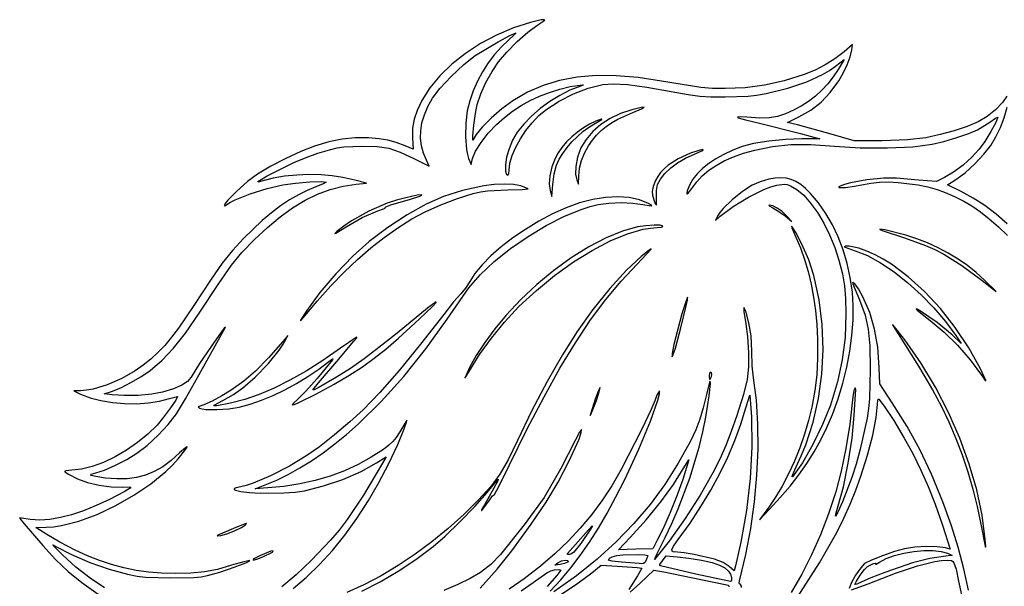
# Model space of a CAD drawing. Extents: x 25 to 612, y 50 to 799.
# Tile 2 of 7: x 154 to 417, y 266 to 417. Entities that reach past the tile are written whole.
import ezdxf

# ---------------------------------------------------------------- set-up
doc = ezdxf.new("R2010")
doc.units = 0

msp = doc.modelspace()

# ---------------------------------------------------------------- linework, layer by layer
at = {"layer": 'Layer 1', "color": 7}
for points in [[(417.195263, 396.628305), (416.079051, 394.878747), (414.245157, 392.977053), (411.981314, 391.181193), (409.575258, 389.749134), (406.638932, 388.507797), (403.229664, 387.359063), (399.509509, 386.355851), (395.640527, 385.551076), (390.772191, 384.933715), (383.998853, 384.739687), (376.590515, 384.704409), (370.4169, 386.503577), (361.526894, 388.937745), (358.810504, 389.572745), (361.879672, 391.089691), (365.006719, 392.886103), (367.766655, 395.036395), (370.228935, 397.603406), (372.463012, 400.649975), (373.643165, 402.713726), (374.681104, 404.936227), (375.474303, 407.079354), (375.920237, 408.90498), (376.167181, 410.386647), (373.874124, 408.446368), (371.436098, 406.560109), (368.869087, 404.918588), (366.14994, 403.515193), (363.255507, 402.343309), (357.925803, 400.657692), (352.738312, 399.494627), (347.544208, 398.821041), (342.19466, 398.603862), (338.874137, 398.655125), (335.765281, 398.908133), (325.261316, 400.614697), (319.036025, 401.545011), (313.248123, 402.031321), (307.862057, 402.069493), (302.842274, 401.655392), (298.153221, 400.784885), (293.759343, 399.453837), (289.625088, 397.658114), (285.714902, 395.393582), (282.78464, 393.238881), (279.920524, 390.7766), (277.519428, 388.373851), (275.978229, 386.397743), (275.025729, 384.880798), (275.014704, 386.071424), (275.307951, 388.84955), (275.759948, 392.024552), (276.225174, 394.405804), (277.176572, 397.187238), (278.544689, 400.226641), (280.164161, 403.186669), (281.869622, 405.729978), (284.072831, 408.321794), (286.848202, 411.118662), (289.683103, 413.637717), (292.064906, 415.396095), (294.216852, 416.842485), (293.979278, 416.96706), (293.268761, 416.91304), (290.442127, 416.242762), (290.442127, 416.242762)], [(290.442127, 416.242762), (285.830589, 414.76826), (281.357543, 412.867118), (277.095337, 410.592251), (273.116318, 407.996576), (269.492833, 405.133011), (266.297229, 402.054472), (263.601854, 398.813875), (261.479054, 395.464138), (260.185351, 392.79901), (259.384434, 390.441461), (259.013466, 388.116985), (259.009608, 385.551076), (259.185997, 382.481908), (257.034051, 383.39913), (254.624687, 384.304778), (252.443527, 384.902847), (250.123461, 385.269405), (247.297378, 385.480521), (243.73873, 385.481072), (240.285915, 385.140972), (236.740496, 384.42384), (232.904036, 383.293297), (229.293022, 381.901478), (225.261982, 380.04333), (221.250786, 377.940442), (217.699304, 375.814403), (215.095361, 373.84932), (212.187148, 371.285616), (209.82133, 368.913735), (209.106403, 368.046742), (208.844576, 367.52412), (209.016555, 367.413877), (209.479576, 367.700509), (210.387084, 368.320076), (211.81177, 369.038861), (215.728157, 370.602108), (220.2597, 372.046293), (224.437364, 373.027457), (227.808047, 373.460161), (231.611986, 373.763881), (234.721394, 373.875778), (236.008482, 373.733013), (235.201502, 373.225895), (233.256814, 372.427735), (230.969131, 371.513957), (228.634319, 370.362881), (226.258167, 368.978641), (223.84646, 367.36537), (221.404989, 365.527204), (218.939539, 363.468276), (213.959857, 358.70467), (211.035107, 355.537937), (208.341867, 352.156229), (205.159148, 347.577281), (200.76596, 340.818826), (196.696886, 334.837585), (194.828954, 332.397009), (193.004844, 330.248715), (191.174119, 328.336892), (189.286343, 326.605731), (187.29108, 324.99942), (185.137894, 323.462148), (181.591924, 321.39509), (177.725147, 319.731521), (173.93113, 318.610348), (172.184396, 318.296569), (170.603441, 318.170478), (168.804273, 318.1352), (170.603441, 317.288533), (173.131247, 316.303786), (175.989369, 315.548897), (179.074867, 315.028825), (182.284802, 314.748532), (185.516235, 314.712978), (188.666226, 314.927125), (191.631835, 315.395934), (194.310122, 316.124366), (196.391513, 316.653533), (195.949989, 315.656384), (194.552657, 313.571135), (192.725377, 311.122084), (190.994009, 309.033528), (188.514435, 306.615276), (185.762422, 304.365283), (182.82272, 302.329437), (179.780079, 300.553627), (176.719247, 299.083741), (173.724975, 297.965669), (170.882011, 297.2453), (168.275106, 296.96852), (166.711858, 296.86875), (166.384988, 296.75334), (166.378924, 296.567235), (167.382137, 295.901918), (169.827329, 294.710741), (172.499623, 293.733987), (175.568791, 293.008587), (178.757022, 292.587459), (181.786503, 292.523518), (183.612681, 292.546669), (183.951334, 292.440422), (183.854664, 292.206017), (182.198261, 291.203907), (178.329279, 289.242682), (174.767393, 287.580491), (171.404357, 286.217611), (168.230664, 285.152387), (165.236805, 284.383165), (162.413272, 283.908293), (159.750556, 283.726116), (157.239149, 283.834981), (154.869542, 284.233235), (154.453925, 284.288907), (154.402111, 284.122991), (155.575098, 282.716289), (160.584546, 276.93073), (163.929873, 273.201756), (167.265279, 270.011871), (170.938029, 267.053497), (175.295388, 264.019055)], [(176.983348, 265.698403), (173.124701, 268.291528), (169.370234, 271.22117), (165.770382, 274.461284), (163.358263, 276.913091), (163.264763, 277.077491), (163.354404, 277.090583), (164.04177, 276.719063), (168.169273, 274.529635), (173.064067, 272.432811), (178.210216, 270.627028), (183.091782, 269.310725), (185.65714, 268.784314), (187.924841, 268.486107), (194.557067, 268.322947), (200.779189, 268.42878), (202.727736, 268.630525), (204.434851, 268.957947), (207.651194, 269.883438), (211.486001, 271.176039), (214.599818, 272.356192), (215.467776, 272.754238), (215.653191, 272.944339), (214.0701, 272.626838), (210.820133, 271.674338), (207.087301, 270.598365), (203.632281, 269.919267), (200.005282, 269.570899), (195.756512, 269.487114), (192.198622, 269.578892), (188.757727, 269.857531), (185.40861, 270.327994), (182.126052, 270.99524), (178.884835, 271.864232), (175.659742, 272.939929), (172.425553, 274.227293), (169.157051, 275.731285), (165.069236, 277.861182), (161.64288, 279.858787), (158.714822, 281.728511), (161.466491, 281.799066), (163.440066, 281.927543), (165.560507, 282.251408), (170.141522, 283.433421), (175.008618, 285.241339), (179.960877, 287.571396), (184.797381, 290.319826), (189.317211, 293.382863), (193.31945, 296.656739), (195.063686, 298.340315), (196.603179, 300.037689), (198.320767, 302.175303), (198.966792, 303.168594), (198.883834, 303.225782), (198.528024, 302.984488), (196.991235, 301.589912), (194.711407, 299.571429), (192.471267, 297.923777), (190.224512, 296.630832), (187.924841, 295.676471), (185.52595, 295.044571), (182.981539, 294.719009), (180.245305, 294.683663), (177.270945, 294.922408), (174.655427, 295.280698), (173.412436, 295.592686), (173.275665, 295.745786), (173.44606, 295.904674), (174.660388, 296.262964), (176.969981, 297.024744), (179.881502, 298.309077), (182.925315, 299.884451), (185.631784, 301.519357), (188.350379, 303.607913), (191.240954, 306.295089), (193.94632, 309.213776), (196.10929, 311.996863), (198.543458, 315.987664), (201.71846, 321.698258), (207.292353, 331.752431), (209.197354, 335.068544), (208.882817, 334.822702), (208.037045, 333.750037), (205.338845, 329.970902), (202.276842, 325.424476), (200.025126, 321.804092), (199.073177, 320.659217), (197.542451, 319.630097), (195.356881, 318.673738), (192.440399, 317.747145), (189.626443, 317.244987), (185.936055, 316.931345), (182.146447, 316.849214), (179.034835, 317.041589), (176.918167, 317.359089), (178.858446, 317.994089), (181.310804, 318.96919), (184.004595, 320.318014), (186.691771, 321.898349), (189.124286, 323.567982), (192.324644, 326.262324), (195.359637, 329.459374), (198.540151, 333.52955), (202.177072, 338.843269), (207.383855, 346.734472), (210.784855, 351.569735), (213.577313, 354.93656), (216.95847, 358.422448), (220.35072, 361.631625), (223.71031, 364.437313), (227.050884, 366.846125), (230.386083, 368.864677), (233.72955, 370.499582), (237.094928, 371.757456), (240.49586, 372.644914), (243.945987, 373.168568), (246.768211, 373.450791), (243.593209, 374.226902), (240.475533, 374.91978), (237.595983, 375.377841), (234.663516, 375.630849), (231.38709, 375.70857), (228.14484, 375.589507), (224.895975, 375.258778), (221.911694, 374.756069), (219.463194, 374.121069), (217.921444, 373.729155), (217.844067, 373.845117), (218.215242, 374.160757), (220.261905, 375.366265), (223.978752, 377.296071), (227.400148, 378.912786), (230.659486, 380.281455), (233.806376, 381.418613), (236.890427, 382.340796), (238.905671, 382.812086), (240.709249, 383.094859), (245.533488, 383.293297), (249.544684, 383.182503), (252.672833, 382.724442), (255.688533, 381.730601), (259.362386, 380.012462), (263.45461, 377.966349), (262.678499, 379.55385), (261.869865, 381.461332), (261.348967, 383.40354), (261.115803, 385.385436), (261.170373, 387.41198), (261.512678, 389.488134), (262.142717, 391.618858), (263.060491, 393.809113), (264.266, 396.063861), (266.230532, 398.638038), (269.266628, 401.867059), (272.659911, 405.043163), (275.696007, 407.45859), (281.829934, 411.092203), (284.938239, 412.746953), (286.561569, 413.455816), (286.094139, 412.9046), (284.62129, 411.586093), (284.62129, 411.586093)], [(284.62129, 411.586093), (282.636225, 409.740485), (280.792547, 407.688998), (279.105965, 405.460571), (277.592189, 403.084143), (276.266929, 400.588652), (275.145894, 398.003037), (274.244794, 395.356238), (273.579339, 392.677192), (273.173093, 389.407932), (273.107498, 385.758333), (273.366019, 382.393162), (273.611654, 381.024976), (273.932117, 379.977184), (274.567117, 378.424961), (274.990451, 380.012462), (275.789714, 381.969828), (277.230591, 384.294305), (279.147719, 386.744458), (281.375733, 389.078856), (283.435419, 390.905723), (285.616235, 392.574666), (287.913632, 394.083205), (290.323065, 395.42886), (292.839984, 396.609151), (295.459843, 397.621596), (298.178094, 398.463716), (300.99019, 399.133029), (304.222518, 399.657786), (304.46526, 399.637047), (304.447965, 399.554709), (303.565469, 399.203585), (300.909988, 398.18735), (298.209858, 396.821782), (295.546108, 395.17096), (292.999768, 393.298963), (290.651865, 391.269869), (288.583428, 389.147758), (286.875487, 386.996708), (285.609069, 384.880798), (284.677514, 382.618058), (284.030387, 380.35201), (283.713989, 378.277786), (283.774623, 376.590515), (284.037002, 375.77196), (284.339068, 375.571869), (284.588217, 375.960476), (284.691846, 376.908015), (284.906338, 378.752452), (285.514811, 380.815583), (286.464762, 383.011833), (287.703688, 385.255625), (289.179086, 387.461383), (290.838451, 389.543531), (292.629282, 391.416493), (294.499074, 392.994692), (298.030162, 395.29712), (301.845676, 397.232438), (305.780253, 398.724578), (309.668528, 399.697474), (312.423504, 399.892053), (316.256658, 399.666606), (321.346583, 398.997981), (327.871873, 397.863028), (332.342232, 397.0566), (335.483059, 396.623896), (338.398989, 396.44916), (342.19466, 396.416639), (348.363865, 396.55775), (350.593532, 396.843279), (353.130778, 397.333861), (358.946103, 398.771983), (363.934604, 400.451537), (368.142584, 402.38906), (369.968348, 403.459727), (371.616345, 404.601088), (373.874124, 406.3297), (372.286623, 403.683865), (370.974455, 401.711823), (369.52834, 399.873312), (367.953242, 398.17288), (366.25412, 396.615076), (364.435935, 395.204447), (362.503648, 393.945539), (360.462221, 392.842901), (358.316615, 391.90108), (356.141518, 391.172373), (354.039181, 390.807468), (351.500282, 390.760064), (348.015497, 390.983857), (345.850873, 391.091344), (345.519524, 391.021685), (345.700391, 390.864795), (347.633505, 390.274443), (351.719666, 389.290523), (362.303006, 386.644688), (367.418287, 385.268854), (362.655784, 385.268854), (358.349688, 385.077582), (353.845153, 384.611805), (349.777182, 383.954205), (346.780774, 383.187464), (344.230024, 382.195344), (341.879365, 381.10442), (339.74368, 379.925025), (337.837852, 378.667495), (336.176763, 377.342166), (334.775298, 375.959373), (333.648337, 374.529451), (332.810765, 373.062735), (332.109619, 371.394757), (331.990556, 370.619747), (332.136904, 370.589844), (332.41389, 370.810468), (333.339932, 372.039679), (334.641697, 373.798815), (336.147273, 375.403748), (337.868651, 376.862333), (339.817818, 378.182426), (342.006764, 379.37188), (344.447478, 380.438551), (347.151949, 381.390294), (350.132165, 382.234963), (354.874273, 383.218332), (359.67922, 383.698992), (365.019948, 383.703401), (371.369401, 383.258019), (378.189592, 382.849568), (385.476111, 382.821456), (392.20039, 383.143918), (397.333861, 383.787186), (400.459254, 384.541249), (403.921991, 385.559896), (407.106914, 386.644688), (409.398869, 387.597189), (412.679704, 389.713857), (414.223108, 390.719274), (414.866928, 390.983857), (414.297522, 389.630623), (412.957517, 387.222362), (411.319855, 384.569361), (409.85748, 382.481908), (407.917201, 380.369649), (405.553589, 378.257391), (403.031226, 376.370029), (400.614697, 374.932458), (398.462751, 373.838847), (393.700248, 374.26218), (387.879411, 374.791347), (384.430455, 374.768196), (379.919857, 374.288639), (375.64077, 373.531268), (373.992153, 373.104214), (372.886346, 372.674679), (372.471832, 372.426081), (372.50711, 372.299853), (374.297458, 372.321901), (376.652251, 372.604124), (379.059961, 373.098013), (381.032762, 373.477387), (383.280068, 373.692223), (385.732426, 373.746656), (388.320383, 373.644819), (393.625283, 372.988872), (396.203318, 372.443031), (398.63914, 371.757456), (400.762974, 370.964808), (403.247303, 369.861275), (405.738246, 368.61222), (407.881924, 367.383009), (410.180217, 365.813905), (412.556232, 363.958307), (414.978549, 361.84722), (417.415749, 359.51165)], [(317.394367, 392.994692), (314.384454, 391.985623), (311.624241, 390.650372), (309.151764, 389.02656), (307.005054, 387.151806), (305.222148, 385.063733), (303.841077, 382.799959), (302.899876, 380.398106), (302.436579, 377.895794), (302.405711, 375.809994), (302.718802, 374.332736), (303.212691, 373.168568), (303.283247, 375.285236), (303.477275, 377.426158), (303.962344, 379.474475), (304.751685, 381.456647), (305.858526, 383.39913), (306.888679, 384.88948), (307.987872, 386.226867), (309.185457, 387.433615), (310.510786, 388.53205), (311.993211, 389.544496), (313.662086, 390.493275), (317.676589, 392.289136), (319.964134, 393.242739), (320.684021, 393.67379), (319.829637, 393.588902), (317.394367, 392.994692), (317.394367, 392.994692)], [(417.314325, 362.624916), (414.362635, 365.189653), (411.345211, 367.46955), (408.257508, 369.469154), (405.094977, 371.193012), (401.461364, 372.956902), (403.683865, 374.368014), (406.100946, 376.197498), (408.706542, 378.579301), (411.120315, 381.139698), (412.961927, 383.504964), (414.3102, 385.767153), (415.493109, 388.21455), (416.504038, 390.847156), (417.336374, 393.66497)], [(307.798805, 389.925523), (306.141093, 389.143693), (304.498677, 388.168799), (302.906697, 387.032675), (301.400294, 385.767153), (300.014607, 384.404065), (298.784776, 382.975246), (297.745941, 381.512526), (296.933243, 380.047739), (296.065078, 377.740902), (295.544179, 375.430757), (295.400312, 373.285977), (295.663242, 371.475234), (296.121853, 369.887733), (296.368798, 373.062735), (296.743624, 375.920237), (297.356576, 378.248572), (298.069091, 379.78915), (299.015184, 381.365696), (300.153927, 382.9348), (301.444391, 384.453055), (304.316776, 387.163382), (305.81684, 388.268638), (307.304916, 389.149412), (309.386306, 390.348857), (309.371423, 390.466266), (309.214327, 390.46792), (307.798805, 389.925523), (307.798805, 389.925523)], [(333.022432, 381.388296), (329.735533, 379.935291), (327.073713, 378.230933), (325.978241, 377.28863), (325.040279, 376.288449), (324.26024, 375.232044), (323.638537, 374.121069), (323.043224, 372.537978), (322.79187, 371.193012), (322.924162, 370.19917), (323.241662, 369.010198), (323.625308, 368.013049), (323.956037, 367.594676), (323.92076, 369.676066), (323.91635, 371.511614), (324.255899, 373.062735), (324.992323, 374.508022), (326.178539, 376.02607), (327.732967, 377.536401), (329.538749, 378.874753), (331.675261, 380.094042), (334.221877, 381.247185), (336.013879, 382.058023), (336.338338, 382.274719), (336.307677, 382.362845), (335.258714, 382.145115), (333.022432, 381.388296), (333.022432, 381.388296)], [(277.989064, 372.709957), (272.300519, 371.457595), (267.194057, 369.887733), (262.663616, 367.844377), (257.594086, 364.997348), (252.385649, 361.588079), (247.438489, 357.858003), (243.100973, 353.980201), (238.561713, 349.272269), (234.306879, 344.279909), (230.822645, 339.548825), (229.195457, 336.951497), (229.151429, 336.811695), (229.250027, 336.874878), (229.870145, 337.608546), (233.60339, 342.034118), (237.233283, 346.071911), (240.795376, 349.754169), (244.325223, 353.113139), (247.858378, 356.181067), (251.430393, 358.9902), (255.076822, 361.572783), (258.833219, 363.961063), (262.342808, 365.827479), (266.537008, 367.700509), (270.962718, 369.388332), (275.16684, 370.699122), (277.104363, 371.1649), (278.919516, 371.435546), (284.233235, 371.616345), (288.193168, 371.717769), (289.771849, 371.898568), (287.796292, 372.709957), (285.871999, 373.067145), (283.461533, 373.186207), (280.76664, 373.067145), (277.989064, 372.709957), (277.989064, 372.709957)], [(353.836334, 374.473847), (351.591784, 373.799159), (349.426609, 372.886346), (346.812193, 371.234904), (344.068793, 369.014607), (341.702424, 366.675248), (340.818757, 365.60148), (340.219103, 364.666619), (339.619381, 363.537729), (340.924659, 364.666619), (344.330621, 367.251269), (348.434421, 369.733393), (352.558065, 371.745881), (354.415455, 372.46129), (356.023558, 372.921624), (357.963837, 373.164159), (358.712387, 373.045647), (359.586615, 372.745235), (361.333693, 371.771857), (363.151878, 370.20358), (364.986599, 368.123498), (366.783287, 365.614709), (368.48737, 362.760308), (370.044278, 359.643391), (371.399442, 356.347052), (372.49829, 352.954389), (373.445279, 349.258488), (374.015236, 346.061989), (374.294151, 342.739812), (374.368014, 338.66688), (374.13981, 332.333412), (373.415513, 326.390206), (372.13559, 320.499915), (370.240511, 314.325198), (368.183374, 309.200546), (365.583841, 303.860921), (362.7991, 298.990931), (360.186338, 295.275186), (360.028139, 295.207386), (360.164289, 295.68529), (361.174116, 297.921021), (362.502305, 300.787153), (363.695101, 303.731523), (365.672036, 309.823971), (367.09996, 316.136355), (367.973912, 322.606662), (368.288932, 329.17288), (368.040058, 335.772998), (367.22233, 342.345004), (365.830786, 348.826886), (364.49023, 352.998486), (362.620506, 357.223003), (361.00324, 360.337922), (360.054046, 361.848804), (359.89819, 361.927284), (359.991208, 361.514216), (361.033005, 359.092726), (362.281371, 356.183479), (363.380081, 353.12251), (364.32831, 349.916846), (365.12523, 346.573517), (365.770014, 343.099549), (366.261837, 339.501972), (366.59987, 335.787812), (366.783287, 331.964098), (366.829589, 326.828422), (366.624536, 322.417043), (366.128442, 318.237175), (365.301619, 313.796031), (364.441447, 310.236625), (363.36134, 306.61314), (362.08941, 302.990482), (360.653769, 299.433557), (359.082529, 296.007269), (357.403802, 292.776526), (355.645699, 289.806231), (353.836334, 287.161292), (351.33161, 283.809901), (354.048001, 286.632125), (356.910877, 289.708391), (359.508343, 292.741248), (361.862723, 295.763356), (363.99634, 298.807376), (365.931521, 301.905965), (367.690588, 305.091785), (369.295865, 308.397494), (370.769678, 311.855752), (372.274772, 315.963618), (373.556624, 320.178557), (374.606966, 324.442278), (375.417528, 328.696492), (375.980044, 332.882906), (376.286244, 336.943229), (376.327861, 340.81917), (376.096626, 344.452439), (375.529356, 348.327967), (374.707011, 352.080712), (373.6391, 355.687109), (372.33513, 359.123594), (370.804611, 362.366603), (369.057051, 365.39257), (367.101958, 368.177931), (364.948841, 370.699122), (363.629231, 372.007295), (362.349308, 373.055018), (361.079307, 373.85304), (359.789463, 374.412111), (358.450009, 374.742978), (357.03118, 374.856391), (355.50321, 374.763097), (353.836334, 374.473847), (353.836334, 374.473847)], [(227.214939, 265.479777), (230.778341, 268.514356), (234.257821, 271.903643), (237.649658, 275.643504), (240.95013, 279.729803), (244.155518, 284.158407), (247.2621, 288.925182), (249.945969, 293.55374), (252.699291, 298.807376), (255.115269, 303.882418), (256.787106, 307.975194), (257.418248, 309.788693), (257.497072, 310.312348), (255.587661, 307.199082), (254.656658, 305.717415), (253.775264, 304.606164), (252.715276, 303.627205), (251.248492, 302.542413), (247.996457, 300.428639), (244.526968, 298.53728), (240.864003, 296.875778), (237.031538, 295.451575), (233.053553, 294.272111), (228.954024, 293.344829), (224.756931, 292.677169), (220.48625, 292.276573), (217.134859, 292.064906), (219.780694, 293.087962), (222.825273, 294.366111), (225.895949, 295.868432), (228.986572, 297.589241), (232.090993, 299.522854), (235.203061, 301.663586), (238.316629, 304.005752), (241.425545, 306.54367), (244.523661, 309.271653), (250.662894, 315.27508), (256.685131, 321.970559), (262.541177, 329.312613), (268.181836, 337.255768), (273.967395, 345.581329), (276.97338, 349.05819), (280.731362, 352.580114), (285.050756, 356.023489), (289.740981, 359.264705), (294.611453, 362.180154), (299.471591, 364.646224), (304.13081, 366.539305), (306.325518, 367.232346), (308.398528, 367.735787), (311.288, 368.133214), (314.528045, 368.269364), (317.675487, 368.147545), (320.287146, 367.771065), (322.571384, 367.396238), (322.675288, 367.464796), (322.589023, 367.597432), (321.839369, 368.053287), (319.40341, 369.033211), (316.65243, 369.622047), (313.635214, 369.825583), (310.400543, 369.649608), (306.9972, 369.099908), (303.473967, 368.182272), (299.879628, 366.902487), (296.262964, 365.266341), (292.589526, 363.290853), (289.047552, 361.13057), (285.702362, 358.838823), (282.619275, 356.46894), (279.863611, 354.074252), (277.500687, 351.70809), (275.595824, 349.423784), (274.214339, 347.274663), (273.054582, 345.444627), (271.815449, 343.95855), (269.941316, 341.846292), (267.299891, 338.490491), (261.15549, 330.538103), (255.45096, 323.554752), (250.308669, 317.689267), (245.850988, 313.090475), (242.298403, 309.858698), (238.226574, 306.418561), (234.227504, 303.262852), (230.893201, 300.884356), (226.251965, 298.115049), (221.174167, 295.53095), (216.546161, 293.542164), (214.677815, 292.899171), (213.254301, 292.558795), (212.068085, 292.342719), (211.490411, 292.100184), (211.510091, 291.872153), (211.838021, 291.664999), (213.28572, 291.317458), (215.567684, 291.065828), (218.418089, 290.918378), (224.760927, 290.96909), (227.721713, 291.183788), (230.187645, 291.535739), (235.274814, 292.797472), (240.457895, 294.56522), (245.303631, 296.670313), (249.378768, 298.944077), (251.989325, 300.602134), (251.001547, 298.908799), (245.914378, 290.358343), (241.551506, 283.845179), (239.417406, 281.046657), (237.195249, 278.390349), (232.127924, 273.014894), (228.055543, 269.110083), (224.234516, 265.906417)], [(257.175162, 369.570233), (254.741752, 368.907258), (252.259972, 368.069824), (247.328246, 365.954258), (242.733864, 363.388901), (240.673764, 361.989227), (238.830706, 360.539116), (238.343431, 360.067827), (238.557303, 360.102553), (241.300152, 361.809117), (245.573176, 364.256514), (249.766824, 366.042453), (251.292589, 366.637766), (251.671825, 366.82132), (251.707103, 366.88912), (251.629037, 366.961674), (251.876326, 367.118977), (253.219639, 367.643183), (258.409885, 369.217455), (260.96036, 369.991913), (261.476366, 370.218945), (261.509922, 370.333115), (260.200785, 370.204682), (257.175162, 369.570233), (257.175162, 369.570233)], [(354.894668, 366.853842), (356.543905, 365.92339), (358.246059, 364.701896), (360.009949, 363.255507), (358.598837, 364.737174), (357.394982, 365.853386), (356.111752, 366.761238), (354.907897, 367.371434), (353.942167, 367.594676), (353.818144, 367.533491), (353.955397, 367.36978), (354.894668, 366.853842), (354.894668, 366.853842)], [(318.911312, 361.773839), (314.891365, 360.642813), (310.531181, 358.837513), (305.950234, 356.437727), (301.268002, 353.523244), (296.60396, 350.173851), (292.077584, 346.469337), (287.80835, 342.489491), (283.915734, 338.314102), (280.935312, 334.687103), (278.249238, 331.046875), (275.953425, 327.538939), (274.143784, 324.308815), (272.873783, 321.473362), (273.191283, 321.823384), (274.143784, 323.42687), (276.850253, 327.837147), (279.97344, 332.197813), (283.480274, 336.459261), (287.337681, 340.571881), (291.960175, 344.897339), (296.827409, 348.882559), (301.813706, 352.455194), (306.793388, 355.542898), (311.640778, 358.073322), (316.230199, 359.97412), (320.435974, 361.172945), (322.355721, 361.486509), (324.132426, 361.59745), (325.177531, 361.707693), (325.614094, 361.950228), (325.440392, 362.1076), (324.958699, 362.210402), (323.307808, 362.258909), (321.134365, 362.108978), (318.911312, 361.773839), (318.911312, 361.773839)], [(383.998853, 360.856616), (389.996079, 358.881059), (395.562254, 356.863059), (398.039004, 355.761248), (400.420669, 354.53748), (405.226167, 351.543828), (410.633592, 347.521608), (414.337761, 344.628828), (411.268592, 347.627441), (409.071791, 349.618639), (406.724922, 351.485399), (404.24328, 353.219041), (401.642163, 354.810883), (398.936865, 356.252243), (396.142684, 357.53444), (393.274916, 358.648791), (390.348857, 359.586615), (384.713228, 360.988908), (383.393618, 361.184038), (383.412222, 361.094328), (383.998853, 360.856616), (383.998853, 360.856616)], [(373.94468, 356.517447), (376.872737, 355.459113), (380.106926, 354.138745), (383.577173, 352.218516), (387.182192, 349.783177), (390.820698, 346.917475), (394.391403, 343.706162), (397.793024, 340.233986), (400.924273, 336.585697), (403.683865, 332.846043), (405.094977, 330.729375), (402.660809, 333.05771), (398.700876, 336.373823), (394.264693, 339.372436), (393.163364, 339.937983), (393.09019, 339.877212), (393.312192, 339.610561), (396.804694, 336.832434), (400.529258, 333.801851), (404.08515, 330.314861), (407.475678, 326.36485), (410.704148, 321.945203), (411.451045, 320.919942), (411.610139, 320.789304), (411.62578, 320.913327), (410.245536, 323.956037), (407.08149, 329.62715), (403.473852, 335.015076), (399.518122, 340.025144), (395.309798, 344.562682), (390.944377, 348.53302), (386.517357, 351.841485), (384.310591, 353.21793), (382.124238, 354.393406), (379.970233, 355.356079), (377.860516, 356.094113), (375.22791, 356.62328), (374.303521, 356.65966), (373.94468, 356.517447), (373.94468, 356.517447)], [(245.537898, 264.755479), (250.387975, 267.270469), (255.197952, 270.108334), (259.912843, 273.243029), (264.477667, 276.648508), (267.693459, 279.448132), (271.630241, 283.249866), (275.580252, 287.349257), (278.835731, 291.04185), (281.799066, 294.56963), (281.820839, 294.501348), (281.602834, 294.016761), (280.652538, 292.183969), (278.130175, 287.761015), (277.372254, 286.435892), (277.323402, 286.235525), (277.464307, 286.314625), (279.470732, 288.995738), (280.308579, 290.142266), (280.77601, 290.547961), (282.050421, 292.80133), (284.832957, 298.41491), (289.548262, 307.99676), (294.000224, 316.543841), (298.252922, 324.159091), (302.370434, 330.945452), (306.416839, 337.005861), (310.456216, 342.443258), (314.552643, 347.360584), (318.770201, 351.860777), (322.571384, 355.873627), (322.48815, 355.91359), (322.004734, 355.591405), (319.863813, 353.90689), (315.945772, 350.27052), (311.538252, 345.426988), (307.024898, 339.822779), (302.789357, 333.904377), (298.915414, 327.736274), (294.843033, 320.595827), (290.783881, 312.860067), (286.949625, 304.906025), (284.475769, 299.773106), (282.266497, 295.963103), (279.805871, 292.682268), (276.577952, 289.136849), (272.606995, 285.202065), (268.444214, 281.457864), (264.125991, 277.929464), (259.688705, 274.642083), (255.168737, 271.620939), (250.602467, 268.89125), (246.026275, 266.478235), (241.476541, 264.407111)], [(406.999979, 265.042111), (405.775591, 270.730381), (404.229569, 276.53606), (402.357778, 282.477337), (400.156085, 288.572404), (397.13818, 295.989561), (394.083894, 302.480677), (390.705494, 308.614604), (386.715244, 314.960198), (383.39913, 320.004924), (383.258019, 324.308815), (382.852876, 329.768055), (382.027706, 334.592294), (380.7329, 338.9932), (378.91885, 343.182438), (377.719405, 345.303516), (376.731626, 346.604385), (376.198049, 347.01008), (376.167181, 346.780774), (377.966349, 342.335771), (379.469514, 338.246854), (380.334372, 334.548197), (380.729593, 330.121935), (380.823851, 323.850204), (380.656281, 315.970025), (380.417054, 313.417346), (380.012462, 310.867974), (378.186835, 302.599739), (377.10535, 298.619411), (375.990792, 295.098797), (373.433152, 288.559175), (372.220478, 285.826799), (371.616345, 284.797679), (371.775095, 285.657576), (372.357179, 287.549348), (373.733013, 292.540054), (375.003014, 298.847063), (376.008431, 305.537719), (376.590515, 311.679363), (376.943293, 317.253255), (376.978571, 318.426242), (376.802182, 318.911312), (376.50673, 318.218985), (376.237737, 316.547699), (375.412016, 309.285985), (374.394472, 302.74526), (373.152032, 296.77339), (371.651623, 291.218239), (369.734495, 285.407806), (367.585857, 279.811934), (365.212322, 274.443438), (362.620506, 269.315135), (359.817024, 264.439839)], [(262.960721, 340.148548), (254.882105, 333.516321), (250.061173, 329.631905), (246.106752, 326.623921), (242.509519, 324.125261), (238.76015, 321.768814), (233.887404, 318.93777), (232.811983, 318.405296), (232.480702, 318.382145), (233.997647, 320.251868), (238.830706, 325.966872), (243.381542, 331.399653), (244.149937, 332.27774), (244.193896, 332.418506), (243.972445, 332.338925), (239.853762, 329.494652), (235.147621, 326.245305), (230.647359, 323.396554), (226.333959, 320.93889), (222.188404, 318.862805), (218.191677, 317.158791), (214.324762, 315.817339), (210.568641, 314.82894), (206.904297, 314.184087), (206.214726, 314.126209), (206.107446, 314.169824), (206.176692, 314.276691), (208.491798, 315.559921), (211.300793, 317.195929), (213.818746, 318.911312), (217.119976, 321.769365), (220.517118, 325.318642), (223.457853, 328.927451), (224.584469, 330.556776), (225.389864, 331.964098), (225.813198, 332.846043), (225.072364, 331.964098), (220.602005, 326.879685), (217.170137, 323.329856), (214.108685, 320.692841), (210.749577, 318.346867), (208.253673, 316.815039), (205.651935, 315.405581), (203.447073, 314.373154), (202.141794, 313.97242), (201.88603, 313.848948), (202.318183, 313.513809), (202.945053, 313.323295), (203.986161, 313.200167), (206.877839, 313.147801), (210.126704, 313.340176), (212.866245, 313.760753), (215.727123, 314.564426), (218.74055, 315.632681), (221.847408, 316.935755), (224.988579, 318.443881), (228.104946, 320.127294), (231.13739, 321.956227), (234.026793, 323.900916), (236.714038, 325.931594), (237.691895, 326.660301), (237.816607, 326.672015), (237.657719, 326.390206), (233.574314, 321.451314), (230.544833, 318.011728), (228.388477, 315.842143), (227.338963, 314.880823), (226.977365, 314.395754), (227.562481, 314.539759), (228.939693, 315.13769), (233.230355, 317.262075), (238.169247, 319.902398), (242.076264, 322.192147), (245.670189, 324.560721), (248.814323, 326.826768), (251.879082, 329.27141), (255.234883, 332.175765), (260.777907, 337.186866), (264.336555, 340.620388), (265.173301, 341.541952), (265.275827, 341.824794), (262.960721, 340.148548), (262.960721, 340.148548)], [(330.729375, 338.596324), (328.573019, 330.438333), (328.095116, 328.108896), (328.08354, 327.201595), (328.398353, 327.788295), (328.961626, 329.513945), (330.451562, 334.905385), (331.789363, 340.422502), (332.162467, 342.305248), (332.211043, 343.111883), (331.721563, 341.859521), (330.729375, 338.596324), (330.729375, 338.596324)], [(346.582336, 265.760897), (346.569107, 266.135723), (346.335392, 266.537008), (346.075218, 266.700168), (345.960565, 267.044127), (346.110496, 267.864335), (347.729554, 274.570149), (349.035246, 281.512434), (350.018477, 288.573782), (350.670151, 295.636783), (350.981175, 302.58403), (350.942452, 309.298112), (350.544888, 315.66162), (349.779387, 321.557147), (349.457477, 324.815934), (349.320776, 328.683263), (349.113519, 332.74021), (348.509386, 336.26799), (347.693036, 339.374641), (347.217337, 340.351395), (347.184815, 339.22471), (347.697997, 336.021045), (348.13456, 332.57705), (348.438831, 328.259929), (348.459777, 324.486858), (348.077233, 321.120584), (347.099377, 317.152383), (345.334384, 311.57353), (343.870355, 307.306018), (342.406327, 303.54783), (340.810006, 299.97485), (338.949102, 296.262964), (335.601019, 290.396928), (331.558403, 284.100943), (327.330579, 278.135687), (323.42687, 273.261839), (323.570186, 273.605797), (324.150065, 274.822881), (326.249094, 279.082676), (328.054257, 282.840795), (329.756479, 286.757251), (332.797536, 294.89154), (335.263124, 303.138277), (336.24601, 307.195293), (337.044101, 311.150196), (337.939827, 316.785273), (338.283234, 320.115167), (338.240584, 320.703796), (338.051172, 320.461882), (337.22049, 317.147422), (336.405242, 313.570584), (335.513927, 310.572522), (334.417559, 307.766283), (332.987154, 304.764914), (329.743044, 298.848097), (326.163656, 293.228522), (322.231215, 287.885934), (317.927943, 282.800074), (313.236065, 277.950686), (308.137803, 273.317512), (302.61538, 268.880295), (296.65102, 264.618778)], [(387.808855, 334.01021), (393.735526, 324.661593), (397.439695, 318.382145), (399.700368, 314.145088), (401.773352, 309.84602), (403.659474, 305.482459), (405.359561, 301.051926), (406.874439, 296.551939), (408.204936, 291.980019), (409.351878, 287.333685), (410.316092, 282.610456), (411.46703, 276.754341), (411.561495, 276.532615), (411.591054, 276.766468), (411.480259, 278.518231), (410.641102, 285.0336), (409.205392, 291.76725), (407.208269, 298.629884), (404.684873, 305.532206), (401.670344, 312.384919), (398.199821, 319.098725), (394.308446, 325.584328), (390.031357, 331.752431), (386.975417, 335.659448), (386.797444, 335.788708), (386.871238, 335.562434), (387.808855, 334.01021), (387.808855, 334.01021)], [(337.961324, 322.015758), (338.045109, 321.222008), (338.154801, 321.192242), (338.314102, 321.380758), (338.572071, 321.954022), (338.658061, 322.527286), (338.572071, 322.968259), (338.314102, 323.144648), (338.071567, 322.805099), (337.961324, 322.015758), (337.961324, 322.015758)], [(295.663242, 264.795167), (298.45694, 267.835397), (301.112559, 270.99965), (303.654077, 274.322653), (306.105471, 277.839133), (308.490718, 281.583817), (310.833798, 285.59143), (313.158688, 289.8967), (315.489365, 294.534352), (319.226056, 302.626749), (322.337668, 310.060994), (324.344644, 315.623311), (324.784032, 317.323191), (324.767427, 318.099923), (324.07951, 317.01954), (323.497426, 315.489365), (322.479882, 313.030944), (320.040202, 307.913458), (314.572143, 297.215465), (312.030074, 292.882772), (309.396228, 288.866753), (306.618515, 285.107049), (303.644844, 281.543302), (300.423127, 278.115155), (296.901272, 274.762248), (293.027191, 271.424224), (288.748793, 268.040724), (284.72106, 265.317719)], [(307.657694, 315.877421), (306.334776, 311.908669), (306.278552, 311.561403), (306.493526, 311.855752), (307.961965, 315.595199), (308.681301, 317.848568), (308.927695, 319.017145), (308.51759, 318.227805), (307.657694, 315.877421), (307.657694, 315.877421)], [(349.214942, 311.256029), (349.325185, 303.193398), (348.879803, 294.776887), (347.905254, 286.247928), (346.427996, 277.847953), (344.981606, 271.533227), (344.628828, 270.19267), (343.32355, 271.356838), (341.678722, 272.450449), (339.372436, 273.332394), (334.01462, 274.553888), (331.350595, 274.99431), (329.52993, 275.16684), (328.38726, 275.284249), (328.111721, 275.466357), (328.035033, 275.762153), (328.483171, 276.789068), (329.741597, 278.553509), (332.887729, 282.917965), (335.787881, 287.301852), (338.437505, 291.698141), (340.832055, 296.099805), (342.966982, 300.499814), (344.837739, 304.891143), (346.439778, 309.266761), (347.768552, 313.619642), (348.826886, 316.971033), (349.214942, 311.256029), (349.214942, 311.256029)], [(361.491617, 263.172388), (367.356551, 272.358396), (371.925026, 280.410003), (373.818176, 284.19334), (375.501313, 287.912599), (377.012471, 291.640952), (378.389683, 295.451575), (380.114988, 300.964834), (381.502949, 306.352415), (382.427888, 311.078538), (382.76413, 314.60742), (382.865554, 315.692213), (382.987372, 315.897265), (383.152186, 315.877421), (384.588103, 314.049039), (387.09889, 310.193286), (389.894104, 305.563626), (392.183303, 301.413523), (394.335248, 297.033013), (396.249069, 292.669039), (398.096744, 287.914804), (400.050252, 282.363511), (402.16692, 276.013507), (400.861641, 276.29573), (398.712452, 276.614883), (395.812506, 276.679376), (392.720738, 276.499128), (389.996079, 276.084063), (387.344181, 275.333307), (384.153193, 274.231978), (381.220175, 273.077733), (379.342183, 272.168227), (378.310308, 271.01784), (376.960932, 269.024093), (375.770306, 266.944357), (375.214681, 265.536001)], [(276.970418, 265.624195), (281.538341, 270.628131), (285.467958, 275.519618), (290.622375, 282.62589), (294.556401, 288.47539), (297.756208, 293.835411), (300.707967, 299.473244), (303.322934, 305.232345), (303.927618, 307.04364), (303.953525, 307.869361), (303.411129, 307.137346), (302.366024, 305.082414), (298.344355, 297.303659), (294.005185, 289.736571), (288.695876, 282.451706), (282.434067, 274.53184), (279.849968, 271.877185), (277.107119, 269.804614), (274.305566, 268.159994), (271.019494, 266.529842), (267.346468, 264.948474)], [(330.941042, 294.499074), (329.376692, 290.178646), (327.60729, 285.758999), (325.811429, 281.670082), (324.167704, 278.341842), (322.968259, 276.048785), (318.417423, 275.942952), (313.866587, 275.837118), (316.900477, 279.047398), (321.20492, 283.812657), (325.142253, 288.620911), (328.504118, 293.210883), (331.082153, 297.321298), (332.563821, 299.720189), (330.941042, 294.499074), (330.941042, 294.499074)], [(211.314022, 281.481566), (207.1777, 279.673579), (207.001449, 279.54611), (207.097222, 279.507112), (207.962631, 279.611843), (209.573283, 280.042893), (211.613883, 280.837746), (213.469275, 281.725204), (214.524302, 282.434067), (214.791641, 282.781333), (214.572809, 282.804484), (211.314022, 281.481566), (211.314022, 281.481566)], [(306.387693, 281.269899), (303.777136, 277.459897), (301.955919, 275.175659), (301.331392, 274.701614), (300.743245, 274.53184), (300.242741, 274.51861), (300.258175, 274.822881), (302.366024, 277.177675), (305.858526, 281.09351), (306.797797, 282.187122), (306.7763, 281.98648), (306.387693, 281.269899), (306.387693, 281.269899)], [(218.545971, 274.320173), (216.932012, 273.451457), (216.551673, 273.184117), (216.535136, 273.08545), (217.499213, 273.336804), (219.141284, 273.958575), (221.720973, 275.202118), (221.854918, 275.52072), (221.28441, 275.449062), (218.545971, 274.320173), (218.545971, 274.320173)], [(401.461364, 274.884618), (402.696087, 274.320173), (401.637753, 274.214339), (396.70768, 273.477915), (392.148025, 272.344616), (384.708819, 269.769337), (381.020635, 268.326254), (378.460238, 267.194057), (377.256383, 266.638432), (376.766904, 266.559057), (377.190789, 267.477933), (378.173606, 269.015274), (379.282101, 270.53277), (380.083017, 271.392115), (381.692567, 272.172637), (382.201339, 272.240436), (382.302142, 272.172017), (382.270241, 272.027116), (382.271894, 271.945536), (382.468678, 272.009477), (383.328575, 272.521005), (385.095979, 273.471921), (387.3078, 274.274422), (389.813144, 274.909078), (392.461115, 275.356458), (395.100818, 275.597133), (397.581357, 275.611671), (399.751838, 275.380643), (401.461364, 274.884618), (401.461364, 274.884618)], [(300.214078, 272.556283), (299.429147, 272.168227), (298.273799, 271.886005), (296.862687, 271.674338), (297.709354, 272.344616), (298.636499, 272.848978), (299.649633, 273.072221), (300.318809, 272.984577), (300.390054, 272.814872), (300.214078, 272.556283), (300.214078, 272.556283)], [(321.66298, 274.284895), (321.204369, 273.050172), (320.852693, 272.430606), (320.507632, 272.11531), (320.043509, 272.03814), (319.334646, 272.132949), (314.60742, 272.556283), (312.164433, 272.803227), (311.150196, 273.050172), (311.413677, 273.549022), (312.173252, 273.971805), (313.382619, 274.295368), (314.995476, 274.496562), (319.09652, 274.562708), (320.81962, 274.461835), (321.66298, 274.284895), (321.66298, 274.284895)], [(335.950489, 273.014894), (338.755626, 272.379894), (340.74386, 271.744893), (342.116939, 271.030518), (343.076605, 270.157392), (343.625616, 269.295842), (343.923272, 268.397912), (343.929887, 267.691805), (343.811651, 267.481998), (343.605772, 267.405724), (334.451183, 269.346003), (324.979094, 271.497949), (324.828612, 271.634099), (324.860031, 271.899234), (325.508261, 272.909061), (326.496039, 274.179062), (329.459374, 273.967395), (332.599098, 273.596978), (335.950489, 273.014894), (335.950489, 273.014894)], [(375.832042, 265.121486), (380.259406, 266.770724), (387.574589, 269.562631), (393.457713, 271.511178), (398.024535, 272.65936), (399.850505, 272.94675), (401.390808, 273.050172), (402.459615, 272.943236), (402.832582, 272.719029), (403.141469, 272.300519), (403.697646, 270.639155), (404.389421, 267.47628), (405.165533, 263.842666)], [(287.910945, 264.83761), (291.112406, 267.123502), (294.7372, 269.667913), (295.855065, 270.204246), (296.827409, 270.439615), (297.969528, 270.527809), (298.450188, 270.404337), (297.416659, 268.963459), (294.812165, 266.073987)], [(298.657445, 263.997007), (303.024726, 266.925615), (306.740471, 269.698781), (309.209917, 271.674338), (313.443253, 271.462671), (318.840756, 271.074615), (320.004924, 270.898226), (318.876034, 268.887392), (316.547699, 265.2185)], [(316.918116, 264.534993), (319.58159, 266.947113), (323.215204, 270.369059), (325.931594, 269.910448), (335.7741, 267.899613), (343.147161, 266.34739), (343.235906, 265.931222)]]:
    msp.add_lwpolyline(points, dxfattribs=at)

doc.saveas('drawing.dxf')
